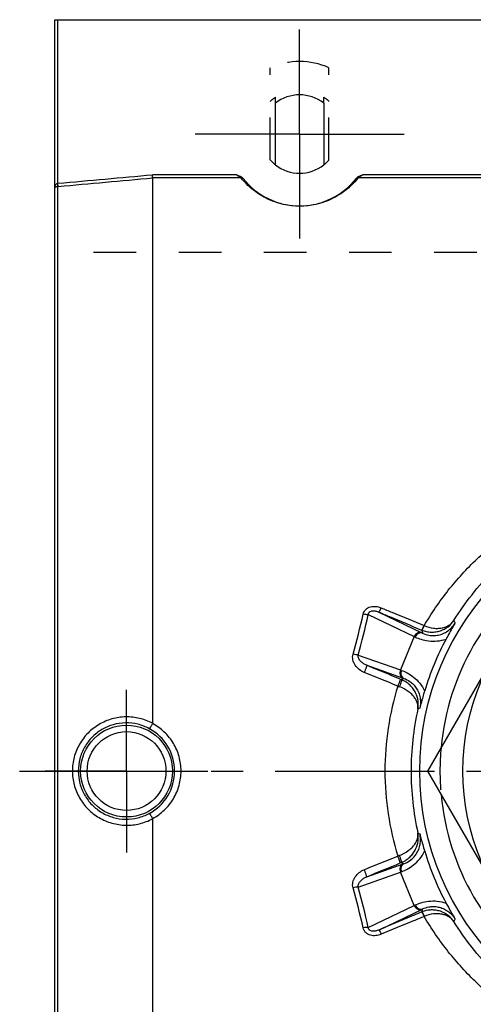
# Model space of a CAD drawing. Header units: millimetres. Extents: x 397 to 603, y 380 to 620.
# Tile 5 of 10: x 397 to 467, y 464 to 615. Entities that reach past the tile are written whole.
import ezdxf

# ---------------------------------------------------------------- set-up
doc = ezdxf.new("R2010")
doc.units = ezdxf.units.MM
doc.header["$LTSCALE"] = 65.185185
doc.linetypes.add('CENTER', pattern=[0.6, 0.375, -0.075, 0.075, -0.075])
doc.linetypes.add('HIDDEN', pattern=[0.2, 0.1, -0.1])
for name, color, linetype in [('ACHSEN_S', 7, 'CONTINUOUS'), ('FASEN', 7, 'CONTINUOUS'), ('FLAECHEN', 7, 'CONTINUOUS'), ('KOERPER', 7, 'CONTINUOUS'), ('KONST.EL_MIT_GEO', 7, 'CONTINUOUS')]:
    doc.layers.add(name, color=color, linetype=linetype)

msp = doc.modelspace()

# ---------------------------------------------------------------- linework, layer by layer
at = {"layer": 'ACHSEN_S', "color": 2, "linetype": 'CENTER'}
msp.add_line((397.13, 500), (602.87, 500), dxfattribs=at)
at = {"layer": 'FASEN', "color": 7, "linetype": 'Continuous'}
msp.add_circle((500, 500), 41.6, dxfattribs=at)
for start, end in [(125.3843, 174.6155), (185.3845, 234.6157)]:
    msp.add_arc((500, 500), 38.5, start, end, dxfattribs=at)
at = {"layer": 'FASEN', "color": 8, "linetype": 'HIDDEN'}
msp.add_arc((500, 500), 38.5, 174.6155, 185.3845, dxfattribs=at)
at = {"layer": 'FLAECHEN', "color": 8, "linetype": 'HIDDEN'}
msp.add_line((597.5, 579.37), (402.5, 579.37), dxfattribs=at)
at = {"layer": 'FLAECHEN', "color": 2, "linetype": 'CENTER'}
for q in [(413.5, 512.45), (401.05, 500), (413.5, 487.55), (425.95, 500)]:
    msp.add_line((413.5, 500), q, dxfattribs=at)
at = {"layer": 'KOERPER', "color": 8, "linetype": 'HIDDEN'}
for p, q in [((435.5, 593.53), (435.5, 607.64)), ((444.5, 593.53), (444.5, 607.64)), ((436.3, 602.22), (436.3, 603.12)), ((443.7, 602.22), (443.7, 603.12))]:
    msp.add_line(p, q, dxfattribs=at)
at = {"layer": 'KOERPER', "color": 7, "linetype": 'Continuous'}
for p, q in [((436.3, 592.78), (436.3, 602.22)), ((443.7, 602.22), (443.7, 592.78))]:
    msp.add_line(p, q, dxfattribs=at)
at = {"layer": 'KOERPER', "color": 8, "linetype": 'HIDDEN'}
for radius, start, end in [(6.73, 123.3633, 131.9786), (6.73, 48.0214, 56.6367), (6, 221.4096, 231.9269), (6, 308.0731, 318.5904)]:
    msp.add_arc((440, 597.5), radius, start, end, dxfattribs=at)
at = {"layer": 'KOERPER', "color": 7, "linetype": 'Continuous'}
for start, end in [(51.9269, 128.0731), (231.9269, 308.0731)]:
    msp.add_arc((440, 597.5), 6, start, end, dxfattribs=at)
at = {"layer": 'KONST.EL_MIT_GEO', "color": 7, "linetype": 'Continuous'}
for p, q in [((402.5, 385), (402.5, 615)), ((402.5, 615), (597.5, 615)), ((403, 589.96), (403, 615)), ((430.33, 591.27), (417.48, 591.27)), ((417.5, 507.31), (417.5, 590.79)), ((431.03, 590.79), (417.5, 590.79)), ((551.03, 590.79), (448.97, 590.79)), ((550.33, 591.27), (449.67, 591.27)), ((402.96, 410.53), (402.96, 589.47)), ((403.04, 589.48), (403, 589.96)), ((479.79, 535), (459.59, 500)), ((450.52, 523.94), (457.56, 520.57)), ((452.12, 524.33), (458.71, 521.17)), ((457.56, 520.57), (455.44, 515.47)), ((448.96, 517.76), (455.44, 515.47)), ((450.28, 516.18), (455.84, 514.22)), ((459.59, 500), (479.79, 465)), ((417.5, 409.21), (417.5, 492.69)), ((450.28, 483.82), (455.84, 485.78)), ((448.96, 482.24), (455.44, 484.53)), ((457.56, 479.43), (455.44, 484.53)), ((450.52, 476.06), (457.56, 479.43)), ((452.12, 475.67), (458.71, 478.83))]:
    msp.add_line(p, q, dxfattribs=at)
at = {"layer": 'KONST.EL_MIT_GEO', "color": 2, "linetype": 'CENTER'}
for q in [(440, 613.5), (424, 597.5), (440, 581.5), (456, 597.5)]:
    msp.add_line((440, 597.5), q, dxfattribs=at)
at = {"layer": 'KONST.EL_MIT_GEO', "color": 7, "linetype": 'Continuous'}
for centre, radius in [((500, 500), 35), ((413.5, 500), 7.03), ((413.5, 500), 6.03)]:
    msp.add_circle(centre, radius, dxfattribs=at)
at = {"layer": 'KONST.EL_MIT_GEO', "color": 8, "linetype": 'HIDDEN'}
msp.add_arc((440, 597.5), 11.1, 66.0734, 113.9266, dxfattribs=at)
at = {"layer": 'KONST.EL_MIT_GEO', "color": 7, "linetype": 'Continuous'}
for centre, radius, start, end in [((402.83, 590.89), 0.95, 277.624, 280.2848), ((402.71, 593.17), 3.71, 273.8317, 275.1811), ((440, 597.5), 11, 218.1081, 321.8919), ((317.51, 554.62), 135.74, 344.2993, 346.964), ((315.65, 554.83), 138.37, 344.4566, 347.0968), ((580.71, 565.8), 124.64, 200.0649, 200.2759), ((460.23, 525.26), 3.99, 247.3734, 247.7805), ((597.58, 565.47), 145.66, 197.5376, 197.7303), ((460.22, 525.05), 3.01, 247.5264, 247.931), ((473.05, 553.7), 36.57, 244.9366, 245.1923), ((469.69, 544.11), 25.43, 244.4248, 244.7314), ((499.89, 500.05), 42.53, 151.7065, 163.2935), ((442.97, 481.09), 36.57, 69.8077, 70.0634), ((488.06, 593.3), 85.7, 247.6063, 247.7423), ((522.64, 384.83), 145.52, 117.2693, 117.4297), ((447.38, 490.24), 25.43, 70.2686, 70.5752), ((497.1, 499.99), 44.03, 162.8096, 179.9902), ((477.25, 571.46), 62.53, 249.1886, 249.4365), ((500.79, 500), 43.72, 167.4748, 180.0008), ((510.46, 396.59), 124.45, 114.7228, 114.8786), ((413.49, 500), 7.37, 359.9787, 61.6419), ((413.49, 500), 7.37, 298.3581, 0.0213), ((497.1, 500.01), 44.03, 180.0098, 197.1904), ((500.79, 500), 43.72, 179.9992, 192.5252), ((510.46, 603.41), 124.45, 245.1214, 245.2772), ((477.25, 428.54), 62.53, 110.5635, 110.8114), ((499.89, 499.95), 42.53, 196.7065, 208.2935), ((488.06, 406.7), 85.7, 112.2577, 112.3937), ((522.64, 615.17), 145.52, 242.5703, 242.7307), ((447.38, 509.76), 25.43, 289.4248, 289.7314), ((442.97, 518.91), 36.57, 289.9366, 290.1923), ((319.29, 445.84), 133.9, 13.0178, 15.719), ((317.45, 445.62), 136.51, 12.8852, 15.5614), ((473.05, 446.3), 36.57, 114.8077, 115.0634), ((597.58, 434.52), 145.67, 162.268, 162.4607), ((460.23, 474.73), 3.99, 112.2196, 112.6269), ((469.69, 455.89), 25.43, 115.2686, 115.5752), ((460.22, 474.95), 3.01, 112.069, 112.4736), ((580.71, 434.2), 124.64, 159.724, 159.935)]:
    msp.add_arc(centre, radius, start, end, dxfattribs=at)
for points in [[(403, 589.96), (407.83, 590.39), (412.65, 590.83), (417.48, 591.27)], [(403.04, 589.48), (407.86, 589.91), (412.68, 590.35), (417.5, 590.79)], [(455.42, 514.07), (453.7, 514.77), (451.99, 515.48), (450.28, 516.18)], [(455.03, 513.01), (453.32, 513.7), (451.61, 514.4), (449.9, 515.1)], [(417.5, 507.31), (417.5, 507.3), (417.5, 507.28), (417.49, 507.27)], [(417.49, 492.73), (417.5, 492.72), (417.5, 492.7), (417.5, 492.69)], [(449.9, 484.9), (451.61, 485.6), (453.32, 486.3), (455.03, 486.99)], [(450.28, 483.82), (451.99, 484.52), (453.7, 485.23), (455.42, 485.93)]]:
    msp.add_open_spline(points, degree=3, dxfattribs=at)
for points, knots in [([(417.5, 590.79), (417.5, 590.8), (417.5, 590.82), (417.5, 590.88), (417.49, 590.98), (417.49, 591.11), (417.48, 591.22), (417.48, 591.27)], [0, 0, 0, 0, 0.0571, 0.139372, 0.370025, 0.667416, 1, 1, 1, 1]), ([(430.33, 591.27), (430.43, 591.23), (430.61, 591.17), (430.97, 591.02), (431.23, 590.86), (431.34, 590.71)], [0, 0, 0, 0, 0.251098, 0.50216, 1, 1, 1, 1]), ([(431.03, 590.79), (430.98, 590.81), (430.75, 590.97), (430.51, 591.13), (430.33, 591.27)], [0, 0, 0, 0, 0.191082, 1, 1, 1, 1]), ([(431.03, 590.79), (431.1, 590.79), (431.25, 590.76), (431.38, 590.67), (431.42, 590.62)], [0, 0, 0, 0, 0.505108, 1, 1, 1, 1]), ([(448.97, 590.79), (448.64, 590.38), (447.82, 589.48), (446.54, 588.46), (445.14, 587.65), (443.73, 587.04), (441.99, 586.58), (440, 586.4), (438.01, 586.58), (436.27, 587.04), (434.86, 587.65), (433.46, 588.46), (432.18, 589.48), (431.36, 590.38), (431.03, 590.79)], [0, 0, 0, 0, 0.076531, 0.175959, 0.237951, 0.311393, 0.399209, 0.500001, 0.600792, 0.688608, 0.76205, 0.824041, 0.923469, 1, 1, 1, 1]), ([(448.97, 590.79), (448.9, 590.79), (448.75, 590.76), (448.62, 590.67), (448.58, 590.62)], [0, 0, 0, 0, 0.505108, 1, 1, 1, 1]), ([(448.66, 590.71), (448.77, 590.86), (449.03, 591.02), (449.39, 591.17), (449.57, 591.23), (449.67, 591.27)], [0, 0, 0, 0, 0.497841, 0.748902, 1, 1, 1, 1]), ([(449.67, 591.27), (449.6, 591.22), (449.38, 591.05), (449.14, 590.89), (448.97, 590.79)], [0, 0, 0, 0, 0.282995, 1, 1, 1, 1]), ([(402.5, 589.19), (402.5, 589.26), (402.51, 589.42), (402.57, 589.6), (402.65, 589.74), (402.73, 589.84), (402.83, 589.91), (402.91, 589.94), (402.96, 589.95)], [0, 0, 0, 0, 0.238469, 0.479721, 0.603204, 0.729959, 0.861816, 1, 1, 1, 1]), ([(402.5, 589.19), (402.5, 589.21), (402.52, 589.28), (402.6, 589.37), (402.75, 589.44), (402.88, 589.47), (402.96, 589.47)], [0, 0, 0, 0, 0.150791, 0.337654, 0.602746, 1, 1, 1, 1]), ([(402.96, 589.47), (402.96, 589.49), (402.97, 589.55), (402.97, 589.66), (402.97, 589.8), (402.96, 589.9), (402.96, 589.95)], [0, 0, 0, 0, 0.141988, 0.372655, 0.668845, 1, 1, 1, 1]), ([(459.09, 522.26), (460.19, 524.14), (462.65, 527.75), (467.07, 532.57), (472.12, 536.72), (475.84, 539), (477.77, 540)], [0, 0, 0, 0, 0.250691, 0.500195, 0.749587, 1, 1, 1, 1]), ([(463.63, 523.03), (464.48, 524.4), (466.33, 527.04), (469.53, 530.66), (473.1, 533.9), (475.71, 535.78), (477.06, 536.65)], [0, 0, 0, 0, 0.25083, 0.500546, 0.749967, 1, 1, 1, 1]), ([(449.75, 524), (449.78, 524.13), (449.87, 524.39), (450.12, 524.73), (450.46, 524.99), (450.85, 525.15), (451.27, 525.22), (451.83, 525.2), (452.24, 525.09), (452.5, 524.98)], [0, 0, 0, 0, 0.122487, 0.245756, 0.370201, 0.495744, 0.621952, 0.748362, 1, 1, 1, 1]), ([(450.52, 523.94), (450.53, 524.01), (450.55, 524.13), (450.64, 524.27), (450.75, 524.39), (450.95, 524.49), (451.19, 524.53), (451.44, 524.52), (451.75, 524.47), (451.98, 524.39), (452.12, 524.33)], [0, 0, 0, 0, 0.119783, 0.182658, 0.247376, 0.378447, 0.508074, 0.634635, 0.758498, 1, 1, 1, 1]), ([(452.12, 524.33), (452.13, 524.33), (452.15, 524.34), (452.18, 524.38), (452.22, 524.43), (452.27, 524.51), (452.32, 524.61), (452.4, 524.77), (452.46, 524.89), (452.5, 524.98)], [0, 0, 0, 0, 0.032688, 0.093727, 0.184719, 0.30414, 0.449251, 0.616488, 1, 1, 1, 1]), ([(452.5, 524.98), (453.05, 524.76), (455.24, 523.85), (457.43, 522.94), (459.07, 522.27)], [0, 0, 0, 0, 0.249885, 1, 1, 1, 1]), ([(450.52, 523.94), (450.47, 523.93), (450.36, 523.92), (450.1, 523.94), (449.89, 523.97), (449.75, 524)], [0, 0, 0, 0, 0.199254, 0.439942, 1, 1, 1, 1]), ([(452.12, 524.33), (452.67, 524.1), (454.86, 523.18), (457.05, 522.27), (458.69, 521.58)], [0, 0, 0, 0, 0.249883, 1, 1, 1, 1]), ([(458.72, 521.57), (458.95, 521.47), (459.43, 521.33), (460.16, 521.24), (460.88, 521.29), (461.78, 521.5), (462.78, 522.02), (463.39, 522.68), (463.63, 523.03)], [0, 0, 0, 0, 0.136094, 0.269648, 0.399688, 0.525912, 0.767327, 1, 1, 1, 1]), ([(459.09, 522.26), (459.54, 522.06), (460.24, 521.86), (461.17, 521.82), (461.8, 521.89), (462.38, 522.06), (462.88, 522.3), (463.3, 522.63), (463.53, 522.89), (463.63, 523.03)], [0, 0, 0, 0, 0.294823, 0.431752, 0.559777, 0.679141, 0.790994, 0.897169, 1, 1, 1, 1]), ([(458.69, 521.58), (458.69, 521.58), (458.7, 521.58), (458.72, 521.6), (458.75, 521.63), (458.79, 521.69), (458.83, 521.77), (458.89, 521.88), (458.97, 522.04), (459.03, 522.17), (459.07, 522.27)], [0, 0, 0, 0, 0.012496, 0.031466, 0.092048, 0.18321, 0.303145, 0.448886, 0.616651, 1, 1, 1, 1]), ([(458.72, 521.57), (458.72, 521.57), (458.73, 521.57), (458.75, 521.59), (458.77, 521.62), (458.81, 521.68), (458.86, 521.77), (458.91, 521.87), (458.99, 522.03), (459.05, 522.16), (459.09, 522.26)], [0, 0, 0, 0, 0.012386, 0.031296, 0.091825, 0.182977, 0.302923, 0.448694, 0.616505, 1, 1, 1, 1]), ([(458.84, 521.11), (459.14, 520.96), (459.69, 520.79), (460.51, 520.71), (461.25, 520.79), (462, 521.02), (462.7, 521.42), (463.32, 521.95), (463.65, 522.37), (463.79, 522.6)], [0, 0, 0, 0, 0.180924, 0.299831, 0.433091, 0.573599, 0.715837, 0.857935, 1, 1, 1, 1]), ([(463.79, 522.6), (463.68, 522.42), (463.21, 521.63), (462.77, 520.82), (462.44, 520.21)], [0, 0, 0, 0, 0.236008, 1, 1, 1, 1]), ([(458.71, 521.17), (458.61, 521.21), (458.38, 521.24), (458.04, 521.13), (457.75, 520.9), (457.61, 520.69), (457.56, 520.57)], [0, 0, 0, 0, 0.229229, 0.472078, 0.731132, 1, 1, 1, 1]), ([(458.84, 521.11), (458.74, 521.15), (458.51, 521.18), (458.18, 521.07), (457.89, 520.83), (457.76, 520.62), (457.71, 520.5)], [0, 0, 0, 0, 0.225407, 0.46696, 0.727663, 1, 1, 1, 1]), ([(457.71, 520.5), (457.99, 520.37), (458.66, 520.11), (459.79, 519.88), (461.1, 519.86), (462, 520.05), (462.44, 520.21)], [0, 0, 0, 0, 0.196553, 0.438602, 0.712056, 1, 1, 1, 1]), ([(449.9, 515.1), (449.62, 515.21), (449.1, 515.51), (448.58, 516.06), (448.29, 516.58), (448.15, 517.01), (448.1, 517.45), (448.14, 517.74), (448.18, 517.89)], [0, 0, 0, 0, 0.251582, 0.501959, 0.626975, 0.751601, 0.875886, 1, 1, 1, 1]), ([(448.96, 517.76), (448.91, 517.76), (448.79, 517.76), (448.53, 517.8), (448.32, 517.85), (448.18, 517.89)], [0, 0, 0, 0, 0.195614, 0.43583, 1, 1, 1, 1]), ([(450.28, 516.18), (450.11, 516.25), (449.87, 516.38), (449.57, 516.59), (449.37, 516.78), (449.19, 516.98), (449.05, 517.22), (448.95, 517.47), (448.94, 517.66), (448.96, 517.76)], [0, 0, 0, 0, 0.25168, 0.376497, 0.500711, 0.624522, 0.748298, 0.87285, 1, 1, 1, 1]), ([(450.28, 516.18), (450.28, 516.18), (450.29, 516.17), (450.28, 516.15), (450.28, 516.12), (450.27, 516.08), (450.25, 516.03), (450.23, 515.94), (450.18, 515.82), (450.13, 515.66), (450.06, 515.48), (449.98, 515.29), (449.93, 515.16), (449.9, 515.1)], [0, 0, 0, 0, 0.009769, 0.028128, 0.055488, 0.091708, 0.136451, 0.189258, 0.316708, 0.468527, 0.638061, 0.817854, 1, 1, 1, 1]), ([(455.44, 515.47), (455.4, 515.35), (455.34, 515.1), (455.39, 514.73), (455.55, 514.41), (455.74, 514.27), (455.84, 514.22)], [0, 0, 0, 0, 0.268868, 0.527922, 0.770771, 1, 1, 1, 1]), ([(455.6, 515.41), (455.55, 515.29), (455.49, 515.04), (455.53, 514.68), (455.69, 514.36), (455.87, 514.22), (455.97, 514.18)], [0, 0, 0, 0, 0.272337, 0.53304, 0.774593, 1, 1, 1, 1]), ([(455.6, 515.41), (455.9, 515.3), (456.55, 515.01), (457.51, 514.38), (458.45, 513.46), (458.95, 512.69), (459.15, 512.27)], [0, 0, 0, 0, 0.196552, 0.438602, 0.712056, 1, 1, 1, 1]), ([(455.42, 514.07), (455.42, 514.06), (455.42, 514.05), (455.41, 514.03), (455.41, 514), (455.4, 513.96), (455.38, 513.92), (455.36, 513.84), (455.31, 513.72), (455.26, 513.56), (455.19, 513.38), (455.11, 513.2), (455.06, 513.07), (455.03, 513.01)], [0, 0, 0, 0, 0.009348, 0.027441, 0.054565, 0.09055, 0.135059, 0.187636, 0.314691, 0.466315, 0.636011, 0.816489, 1, 1, 1, 1]), ([(455.6, 513.99), (455.61, 513.99), (455.61, 513.98), (455.62, 513.94), (455.61, 513.87), (455.59, 513.76), (455.55, 513.63), (455.5, 513.46), (455.41, 513.22), (455.34, 513.04), (455.29, 512.91)], [0, 0, 0, 0, 0.013463, 0.033762, 0.098679, 0.195874, 0.322024, 0.472093, 0.639878, 1, 1, 1, 1]), ([(458.1, 509.48), (458.18, 509.89), (458.21, 510.75), (457.89, 511.8), (457.41, 512.59), (456.93, 513.15), (456.32, 513.64), (455.85, 513.89), (455.6, 513.99)], [0, 0, 0, 0, 0.222284, 0.456926, 0.582717, 0.715338, 0.854929, 1, 1, 1, 1]), ([(455.97, 514.18), (456.29, 514.07), (456.8, 513.81), (457.43, 513.28), (457.9, 512.7), (458.27, 512), (458.48, 511.23), (458.54, 510.42), (458.47, 509.89), (458.41, 509.62)], [0, 0, 0, 0, 0.180924, 0.299831, 0.433091, 0.573599, 0.715837, 0.857935, 1, 1, 1, 1]), ([(458.1, 509.48), (458.13, 509.63), (458.14, 509.92), (458.06, 510.38), (457.87, 510.85), (457.57, 511.31), (457.16, 511.77), (456.43, 512.38), (455.77, 512.73), (455.29, 512.91)], [0, 0, 0, 0, 0.090961, 0.186526, 0.290187, 0.404907, 0.532992, 0.675754, 1, 1, 1, 1]), ([(459.15, 512.27), (459.08, 512.04), (458.82, 511.16), (458.58, 510.28), (458.41, 509.62)], [0, 0, 0, 0, 0.267464, 1, 1, 1, 1]), ([(417.5, 507.31), (416.87, 507.64), (415.52, 508.15), (413.38, 508.38), (411.24, 508.06), (409.25, 507.21), (407.54, 505.88), (406.22, 504.15), (405.39, 502.15), (405.2, 500.71), (405.2, 500)], [0, 0, 0, 0, 0.124482, 0.249149, 0.37405, 0.499139, 0.624328, 0.74955, 0.874776, 1, 1, 1, 1]), ([(416.98, 506.48), (416.43, 506.78), (415.24, 507.24), (413.34, 507.46), (411.44, 507.17), (409.68, 506.42), (408.16, 505.23), (407, 503.69), (406.28, 501.91), (406.11, 500.63), (406.11, 500)], [0, 0, 0, 0, 0.124322, 0.248877, 0.37374, 0.498851, 0.624097, 0.749391, 0.874695, 1, 1, 1, 1]), ([(416.98, 506.48), (416.99, 506.48), (417, 506.49), (417.01, 506.5), (417.03, 506.52), (417.06, 506.55), (417.1, 506.62), (417.17, 506.71), (417.24, 506.83), (417.32, 506.96), (417.4, 507.11), (417.46, 507.22), (417.49, 507.27)], [0, 0, 0, 0, 0.010761, 0.029023, 0.055493, 0.090209, 0.183528, 0.306287, 0.454538, 0.623402, 0.807266, 1, 1, 1, 1]), ([(421.85, 500), (421.85, 500.74), (421.65, 502.23), (420.76, 504.29), (419.35, 506.04), (418.14, 506.92), (417.49, 507.27)], [0, 0, 0, 0, 0.250114, 0.500131, 0.75006, 1, 1, 1, 1]), ([(405.2, 500), (405.2, 499.29), (405.39, 497.85), (406.22, 495.85), (407.54, 494.12), (409.25, 492.79), (411.24, 491.94), (413.38, 491.62), (415.52, 491.85), (416.87, 492.36), (417.5, 492.69)], [0, 0, 0, 0, 0.125224, 0.25045, 0.375672, 0.500861, 0.62595, 0.750851, 0.875518, 1, 1, 1, 1]), ([(406.11, 500), (406.11, 499.37), (406.28, 498.09), (407, 496.31), (408.16, 494.77), (409.68, 493.58), (411.44, 492.83), (413.34, 492.54), (415.24, 492.76), (416.43, 493.22), (416.98, 493.52)], [0, 0, 0, 0, 0.125305, 0.250609, 0.375903, 0.501149, 0.62626, 0.751123, 0.875678, 1, 1, 1, 1]), ([(417.49, 492.73), (418.14, 493.08), (419.35, 493.96), (420.76, 495.71), (421.65, 497.77), (421.85, 499.26), (421.85, 500)], [0, 0, 0, 0, 0.249947, 0.499873, 0.749888, 1, 1, 1, 1]), ([(417.49, 492.73), (417.46, 492.78), (417.4, 492.89), (417.32, 493.04), (417.24, 493.17), (417.17, 493.29), (417.1, 493.38), (417.06, 493.45), (417.03, 493.48), (417.01, 493.5), (417, 493.51), (416.99, 493.52), (416.98, 493.52)], [0, 0, 0, 0, 0.192734, 0.376598, 0.545462, 0.693713, 0.816472, 0.909791, 0.944507, 0.970977, 0.989239, 1, 1, 1, 1]), ([(455.29, 487.09), (455.77, 487.27), (456.43, 487.62), (457.16, 488.23), (457.57, 488.69), (457.87, 489.15), (458.06, 489.62), (458.14, 490.08), (458.13, 490.37), (458.1, 490.52)], [0, 0, 0, 0, 0.324246, 0.467008, 0.595093, 0.709813, 0.813474, 0.909039, 1, 1, 1, 1]), ([(455.6, 486.01), (455.85, 486.11), (456.32, 486.36), (456.93, 486.85), (457.41, 487.41), (457.89, 488.2), (458.21, 489.25), (458.18, 490.11), (458.1, 490.52)], [0, 0, 0, 0, 0.145071, 0.284662, 0.417283, 0.543074, 0.777716, 1, 1, 1, 1]), ([(455.97, 485.82), (456.29, 485.93), (456.8, 486.19), (457.43, 486.72), (457.9, 487.3), (458.27, 488), (458.48, 488.77), (458.54, 489.58), (458.47, 490.11), (458.41, 490.38)], [0, 0, 0, 0, 0.180924, 0.299831, 0.433091, 0.573599, 0.715837, 0.857935, 1, 1, 1, 1]), ([(458.41, 490.38), (458.46, 490.17), (458.7, 489.28), (458.95, 488.4), (459.15, 487.73)], [0, 0, 0, 0, 0.236008, 1, 1, 1, 1]), ([(455.42, 485.93), (455.42, 485.94), (455.42, 485.95), (455.41, 485.97), (455.41, 486), (455.4, 486.04), (455.38, 486.08), (455.36, 486.16), (455.31, 486.28), (455.26, 486.44), (455.19, 486.62), (455.11, 486.8), (455.06, 486.93), (455.03, 486.99)], [0, 0, 0, 0, 0.009348, 0.027441, 0.054565, 0.090551, 0.135059, 0.187636, 0.314692, 0.466315, 0.636011, 0.816489, 1, 1, 1, 1]), ([(455.6, 486.01), (455.61, 486.01), (455.61, 486.02), (455.62, 486.06), (455.61, 486.13), (455.59, 486.24), (455.55, 486.37), (455.5, 486.54), (455.41, 486.78), (455.34, 486.96), (455.29, 487.09)], [0, 0, 0, 0, 0.013463, 0.033762, 0.098679, 0.195875, 0.322024, 0.472093, 0.639878, 1, 1, 1, 1]), ([(455.6, 484.59), (455.9, 484.7), (456.55, 484.99), (457.51, 485.62), (458.45, 486.54), (458.95, 487.31), (459.15, 487.73)], [0, 0, 0, 0, 0.196553, 0.438602, 0.712056, 1, 1, 1, 1]), ([(455.84, 485.78), (455.74, 485.73), (455.55, 485.59), (455.39, 485.27), (455.34, 484.9), (455.4, 484.65), (455.44, 484.53)], [0, 0, 0, 0, 0.229229, 0.472078, 0.731132, 1, 1, 1, 1]), ([(455.97, 485.82), (455.87, 485.78), (455.69, 485.64), (455.53, 485.32), (455.49, 484.96), (455.55, 484.71), (455.6, 484.59)], [0, 0, 0, 0, 0.225407, 0.46696, 0.727663, 1, 1, 1, 1]), ([(448.18, 482.11), (448.14, 482.26), (448.1, 482.55), (448.15, 482.99), (448.29, 483.42), (448.58, 483.94), (449.1, 484.49), (449.62, 484.79), (449.9, 484.9)], [0, 0, 0, 0, 0.124114, 0.248399, 0.373025, 0.498041, 0.748418, 1, 1, 1, 1]), ([(448.96, 482.24), (448.94, 482.34), (448.95, 482.53), (449.05, 482.78), (449.19, 483.02), (449.37, 483.22), (449.57, 483.41), (449.87, 483.62), (450.11, 483.75), (450.28, 483.82)], [0, 0, 0, 0, 0.12715, 0.251702, 0.375478, 0.499289, 0.623503, 0.74832, 1, 1, 1, 1]), ([(450.28, 483.82), (450.28, 483.82), (450.29, 483.83), (450.28, 483.85), (450.28, 483.88), (450.27, 483.92), (450.25, 483.97), (450.23, 484.06), (450.18, 484.18), (450.13, 484.34), (450.06, 484.52), (449.98, 484.71), (449.93, 484.84), (449.9, 484.9)], [0, 0, 0, 0, 0.009769, 0.028128, 0.055488, 0.091708, 0.136451, 0.189258, 0.316709, 0.468528, 0.638061, 0.817854, 1, 1, 1, 1]), ([(448.96, 482.24), (448.91, 482.24), (448.79, 482.24), (448.53, 482.2), (448.32, 482.15), (448.18, 482.11)], [0, 0, 0, 0, 0.195614, 0.43583, 1, 1, 1, 1]), ([(457.56, 479.43), (457.61, 479.31), (457.75, 479.1), (458.04, 478.87), (458.38, 478.76), (458.61, 478.79), (458.71, 478.83)], [0, 0, 0, 0, 0.268868, 0.527922, 0.770771, 1, 1, 1, 1]), ([(457.71, 479.5), (457.99, 479.63), (458.66, 479.89), (459.79, 480.12), (461.1, 480.14), (462, 479.95), (462.44, 479.79)], [0, 0, 0, 0, 0.196553, 0.438602, 0.712056, 1, 1, 1, 1]), ([(457.71, 479.5), (457.76, 479.38), (457.89, 479.17), (458.18, 478.93), (458.51, 478.82), (458.74, 478.85), (458.84, 478.89)], [0, 0, 0, 0, 0.272337, 0.53304, 0.774593, 1, 1, 1, 1]), ([(458.84, 478.89), (459.14, 479.04), (459.69, 479.21), (460.51, 479.29), (461.25, 479.21), (462, 478.98), (462.7, 478.58), (463.32, 478.05), (463.65, 477.63), (463.79, 477.4)], [0, 0, 0, 0, 0.180923, 0.299831, 0.433091, 0.573598, 0.715837, 0.857934, 1, 1, 1, 1]), ([(462.44, 479.79), (462.55, 479.58), (462.99, 478.77), (463.44, 477.97), (463.79, 477.4)], [0, 0, 0, 0, 0.267465, 1, 1, 1, 1]), ([(458.69, 478.42), (458.14, 478.19), (455.95, 477.28), (453.76, 476.36), (452.12, 475.67)], [0, 0, 0, 0, 0.250114, 1, 1, 1, 1]), ([(459.07, 477.73), (458.52, 477.51), (456.33, 476.6), (454.15, 475.7), (452.5, 475.02)], [0, 0, 0, 0, 0.250112, 1, 1, 1, 1]), ([(458.69, 478.42), (458.69, 478.42), (458.7, 478.42), (458.72, 478.4), (458.75, 478.37), (458.79, 478.31), (458.83, 478.23), (458.89, 478.12), (458.97, 477.96), (459.03, 477.83), (459.07, 477.73)], [0, 0, 0, 0, 0.012496, 0.031467, 0.092049, 0.183211, 0.303146, 0.448888, 0.616652, 1, 1, 1, 1]), ([(463.63, 476.97), (463.39, 477.32), (462.78, 477.98), (461.78, 478.5), (460.88, 478.71), (460.16, 478.76), (459.43, 478.67), (458.95, 478.53), (458.72, 478.43)], [0, 0, 0, 0, 0.232673, 0.474088, 0.600312, 0.730352, 0.863906, 1, 1, 1, 1]), ([(458.72, 478.43), (458.72, 478.43), (458.73, 478.43), (458.75, 478.41), (458.77, 478.38), (458.81, 478.32), (458.86, 478.23), (458.91, 478.13), (458.99, 477.97), (459.05, 477.84), (459.09, 477.74)], [0, 0, 0, 0, 0.012386, 0.031296, 0.091825, 0.182976, 0.302923, 0.448694, 0.616505, 1, 1, 1, 1]), ([(463.63, 476.97), (463.53, 477.11), (463.3, 477.37), (462.88, 477.7), (462.38, 477.94), (461.8, 478.11), (461.17, 478.18), (460.24, 478.14), (459.54, 477.94), (459.09, 477.74)], [0, 0, 0, 0, 0.102831, 0.209006, 0.320859, 0.440223, 0.568248, 0.705177, 1, 1, 1, 1]), ([(477.77, 460), (475.84, 461), (472.12, 463.28), (467.07, 467.43), (462.65, 472.25), (460.19, 475.86), (459.09, 477.74)], [0, 0, 0, 0, 0.250413, 0.499805, 0.749309, 1, 1, 1, 1]), ([(477.06, 463.35), (475.71, 464.22), (473.1, 466.1), (469.53, 469.34), (466.33, 472.96), (464.48, 475.6), (463.63, 476.97)], [0, 0, 0, 0, 0.250033, 0.499454, 0.74917, 1, 1, 1, 1]), ([(450.52, 476.06), (450.47, 476.07), (450.36, 476.08), (450.1, 476.06), (449.89, 476.03), (449.75, 476)], [0, 0, 0, 0, 0.199253, 0.439942, 1, 1, 1, 1]), ([(452.5, 475.02), (452.24, 474.91), (451.83, 474.8), (451.27, 474.78), (450.85, 474.85), (450.46, 475.01), (450.12, 475.27), (449.87, 475.61), (449.78, 475.87), (449.75, 476)], [0, 0, 0, 0, 0.251638, 0.378048, 0.504255, 0.629799, 0.754244, 0.877513, 1, 1, 1, 1]), ([(452.12, 475.67), (451.98, 475.61), (451.75, 475.53), (451.44, 475.48), (451.19, 475.47), (450.95, 475.51), (450.75, 475.61), (450.64, 475.73), (450.55, 475.87), (450.53, 475.99), (450.52, 476.06)], [0, 0, 0, 0, 0.241502, 0.365365, 0.491926, 0.621553, 0.752624, 0.817342, 0.880217, 1, 1, 1, 1]), ([(452.12, 475.67), (452.13, 475.67), (452.15, 475.66), (452.18, 475.62), (452.22, 475.57), (452.27, 475.49), (452.32, 475.39), (452.4, 475.23), (452.46, 475.11), (452.5, 475.02)], [0, 0, 0, 0, 0.032688, 0.093727, 0.184718, 0.304139, 0.44925, 0.616488, 1, 1, 1, 1])]:
    msp.add_open_spline(points, degree=3, knots=knots, dxfattribs=at)

doc.saveas('drawing.dxf')
